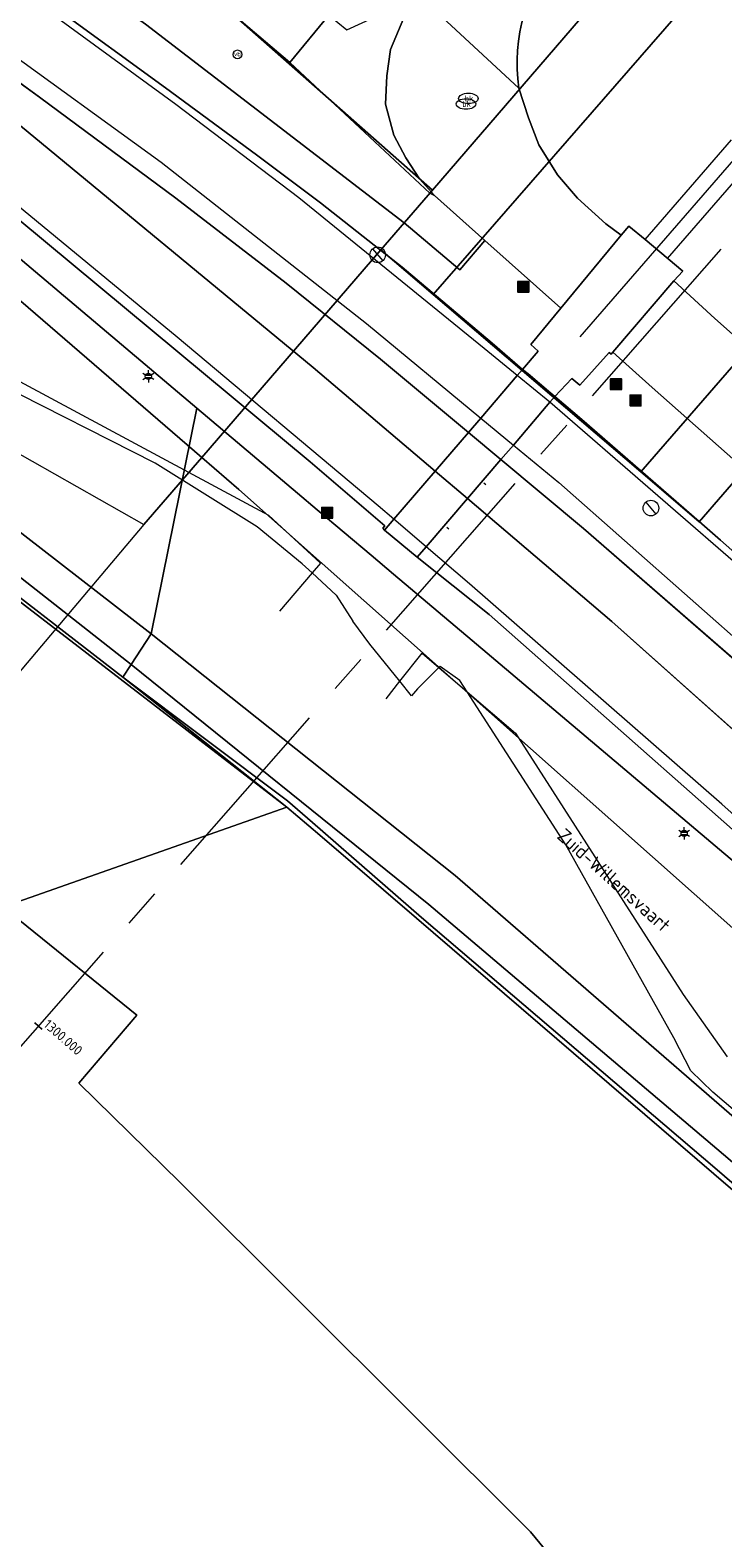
# Model space of a CAD drawing. Header units: metres. Extents: x 163543 to 168130, y 402678 to 405437.
# Tile 19 of 256: x 163999 to 164035, y 403026 to 403104. Entities that reach past the tile are written whole.
import ezdxf
from ezdxf.enums import TextEntityAlignment as Align

# ---------------------------------------------------------------- set-up
doc = ezdxf.new("R2010")
doc.units = ezdxf.units.M
doc.linetypes.add('X-CA190022.004-UO-ALM_Assen$0$AM-AS', pattern=[16, 10, -2, 2, -2])
doc.layers.get('0').update_dxf_attribs({"lineweight": 25})
for name, color, linetype, lineweight in [('X-CA190022.004-UO-ALM_Assen$0$N-WE-AM-AS_WEG-G', 10, 'X-CA190022.004-UO-ALM_Assen$0$AM-AS', 25), ('X-CA190022.004-UO-ALM_Assen$0$N-WE-AM-KILOMETRERING-T25', 7, 'Continuous', 25), ('X-CA190022.004-UO-BGT_Ondergrond$0$GE_208_SHDDraadraster_Lijn_GEM', 253, 'X-CA190022.004-UO-BGT_Ondergrond$0$RASTER', 9), ('X-CA190022.004-UO-BGT_Ondergrond$0$GE_214_Wegmarkering_Lijn_GEM', 253, 'Continuous', 9), ('X-CA190022.004-UO-BGT_Ondergrond$0$GE_244_Taludlijn_Lijn_GEM', 253, 'Continuous', 9), ('X-CA190022.004-UO-BGT_Ondergrond$0$GE_251_SPRTrein_as_Lijn_GEM', 253, 'Continuous', 9), ('X-CA190022.004-UO-BGT_Ondergrond$0$GE_311_WGDRijbaanRegionaleweg_Vlak_GEM', 253, 'Continuous', 9), ('X-CA190022.004-UO-BGT_Ondergrond$0$GE_314_WGDRijbaanLokaleweg_Vlak_GEM', 253, 'Continuous', 9), ('X-CA190022.004-UO-BGT_Ondergrond$0$GE_316_WGDFietspad_Vlak_GEM', 253, 'Continuous', 9), ('X-CA190022.004-UO-BGT_Ondergrond$0$GE_367_OWGBerm_groenvoorziening_grasenk_GEM', 253, 'Continuous', 9), ('X-CA190022.004-UO-BGT_Ondergrond$0$GE_461_BTDGraslandoverig_Vlak_GEM', 253, 'Continuous', 9), ('X-CA190022.004-UO-BGT_Ondergrond$0$GE_4622_GBKN_Paal_steen_Punt_GEM', 253, 'Continuous', 9), ('X-CA190022.004-UO-BGT_Ondergrond$0$GE_502_WTDWaterloop_Vlak_GEM', 253, 'Continuous', 9), ('X-CA190022.004-UO-BGT_Ondergrond$0$GE_661_SHDMuurGroterDan30cm_Vlak_GEM', 253, 'Continuous', 9), ('X-CA190022.004-UO-BGT_Ondergrond$0$GE_814_BRDVerkeersbord_Punt_GEM', 253, 'Continuous', 9), ('X-CA190022.004-UO-BGT_Ondergrond$0$GE_861_PALLichtmast_Punt_GEM', 253, 'Continuous', 9), ('X-CA190022.004-UO-BGT_Ondergrond$0$GE_869_PalAfsluitpaal_Punt_GEM', 253, 'Continuous', 9), ('X-CA190022.004-UO-BGT_Ondergrond$0$GE_882_PutBrandkraan_Punt_GEM', 253, 'Continuous', 9), ('X-CA190022.004-UO-KAD_Percelen$0$B-WE-KG-GRENS_PERCEEL-GV', 150, 'Continuous', 9), ('X-CA190022.004-UO-TXT_Tekst 1op200$0$X-XX-AL-T35', 7, 'Continuous', 35), ('X-CA190022.004-UO-WHM_Putten en kolken combi_v0.1$0$PUTRAND ONDERLEGGER GEMEENTE', 251, 'Continuous', 15)]:
    doc.layers.add(name, color=color, linetype=linetype, lineweight=lineweight)
doc.styles.add('X-CA190022.004-UO-ALM_Assen$0$NLCS-ISO', font='NLCS-ISO.ttf')
doc.styles.add('X-CA190022.004-UO-BGT_Ondergrond$0$NLCS-ISO', font='NLCS-ISO.ttf')
doc.styles.add('X-CA190022.004-UO-TXT_Tekst 1op200$0$NLCS-ISO-M200-T35', font='NLCS-ISO.ttf', dxfattribs={"height": 0.7})
doc.linetypes.add('X-CA190022.004-UO-BGT_Ondergrond$0$RASTER', pattern='A,5,-1.5,[2,dgnlstyle-Veghel.shx,S=0.007937,R=0,X=0,Y=0],-1.5', length=8)

# ---------------------------------------------------------------- blocks, each defined once
blk = doc.blocks.new('*U7')
at = {"layer": 'X-CA190022.004-UO-BGT_Ondergrond$0$GE_4622_GBKN_Paal_steen_Punt_GEM'}
h = blk.add_hatch(color=222, dxfattribs=at)
edge = h.paths.add_edge_path()
edge.add_spline(control_points=[(-15.9, -13.6), (-15.9, -15.4), (-13.6, -15.9)], knot_values=[0, 0, 0, 1, 1, 1], degree=2, periodic=0)
edge.add_line((-13.6, -15.9), (13.6, -15.9))
edge.add_spline(control_points=[(13.6, -15.9), (15.4, -15.9), (15.9, -13.6)], knot_values=[0, 0, 0, 1, 1, 1], degree=2, periodic=0)
edge.add_line((15.9, -13.6), (15.9, 13.6))
edge.add_spline(control_points=[(15.9, 13.6), (15.9, 15.4), (13.6, 15.9)], knot_values=[0, 0, 0, 1, 1, 1], degree=2, periodic=0)
edge.add_line((13.6, 15.9), (-13.6, 15.9))
edge.add_spline(control_points=[(-13.6, 15.9), (-15.5, 15.9), (-15.9, 13.6)], knot_values=[0, 0, 0, 1, 1, 1], degree=2, periodic=0)
edge.add_line((-15.9, 13.6), (-15.9, -13.6))
at = {"layer": 'X-CA190022.004-UO-BGT_Ondergrond$0$GE_4622_GBKN_Paal_steen_Punt_GEM', "color": 222}
blk.add_3dface([(2.5, 11.6), (2.5, -11.6), (-2.5, -11.6), (-2.5, 11.6)], dxfattribs=at)
blk = doc.blocks.new('X-CA190022.004-UO-BGT_Ondergrond$0$IMGEOPaalSteen')
at = {"layer": 'X-CA190022.004-UO-BGT_Ondergrond$0$GE_4622_GBKN_Paal_steen_Punt_GEM'}
blk.add_hatch(color=222, dxfattribs=at).paths.add_polyline_path([(2.5, 11.6), (2.5, -11.6), (-2.5, -11.6), (-2.5, 11.6)])
at = {"layer": 'X-CA190022.004-UO-BGT_Ondergrond$0$GE_4622_GBKN_Paal_steen_Punt_GEM', "color": 222}
blk.add_blockref('*U7', (0, 0), dxfattribs=at)
blk = doc.blocks.new('X-CA190022.004-UO-BGT_Ondergrond$0$IMGEOAfsluitpaal')
at = {"layer": 'X-CA190022.004-UO-BGT_Ondergrond$0$GE_4622_GBKN_Paal_steen_Punt_GEM', "color": 0, "linetype": 'Continuous', "lineweight": 0}
blk.add_blockref('X-CA190022.004-UO-BGT_Ondergrond$0$IMGEOPaalSteen', (0, 0), dxfattribs=at)
blk = doc.blocks.new('X-CA190022.004-UO-BGT_Ondergrond$0$SIE-WEG_PAAL_VERKEERSBORD-SO')
at = {"linetype": 'ByBlock', "lineweight": 18}
blk.add_circle((0, 0), 1.5, dxfattribs=at)
at = {"linetype": 'ByBlock', "lineweight": 18, "style": 'X-CA190022.004-UO-BGT_Ondergrond$0$NLCS-ISO'}
blk.add_text('vb', height=1.5, dxfattribs=at).set_placement((0, 0.13), align=Align.MIDDLE_CENTER)
blk = doc.blocks.new('X-CA190022.004-UO-BGT_Ondergrond$0$IMGEOVerkeersbord')
at = {"xscale": 5, "yscale": 5, "zscale": 5}
blk.add_blockref('X-CA190022.004-UO-BGT_Ondergrond$0$SIE-WEG_PAAL_VERKEERSBORD-SO', (0, 0), dxfattribs=at)
blk = doc.blocks.new('X-CA190022.004-UO-BGT_Ondergrond$0$SKL-WATER_BRANDKRAAN_BRANDPUT-SO')
at = {"color": 0, "linetype": 'ByBlock', "lineweight": 18}
blk.add_ellipse((0, 0), major_axis=(2.5, 0), ratio=0.54, dxfattribs=at)
at = {"color": 0, "linetype": 'ByBlock', "lineweight": 18, "style": 'X-CA190022.004-UO-BGT_Ondergrond$0$NLCS-ISO'}
blk.add_text('bk', height=1.5, dxfattribs=at).set_placement((0.16, 0), align=Align.MIDDLE_CENTER)
blk = doc.blocks.new('X-CA190022.004-UO-BGT_Ondergrond$0$IMGEOBrandkraanput')
at = {"xscale": 5, "yscale": 5, "zscale": 5}
blk.add_blockref('X-CA190022.004-UO-BGT_Ondergrond$0$SKL-WATER_BRANDKRAAN_BRANDPUT-SO', (0, 0), dxfattribs=at)
blk = doc.blocks.new('X-CA190022.004-UO-BGT_Ondergrond$0$N-SIE-WEG_LICHTMAST-SO')
h = blk.add_hatch(color=256)
h.paths.add_polyline_path([(1.16, 0.5, 0.658505), (-1.16, 0.5)])
h.paths.add_polyline_path([(-1.16, -0.5, 0.658505), (1.16, -0.5)])
at = {"flags": 128}
for points in [[(-2.19, 1.27), (-1.1, 0.63)], [(-1.16, 0.5), (1.16, 0.5)], [(0, 1.27), (0, 2.53)], [(1.1, 0.63), (2.19, 1.27)], [(-2.19, -1.27), (-1.1, -0.63)], [(-1.16, -0.5), (1.16, -0.5)], [(0, -1.27), (0, -2.53)], [(2.19, -1.27), (1.1, -0.63)]]:
    blk.add_lwpolyline(points, dxfattribs=at)
at = {"ltscale": 0.5}
blk.add_circle((0, 0), 1.27, dxfattribs=at)
at = {"style": 'X-CA190022.004-UO-BGT_Ondergrond$0$NLCS-ISO'}
blk.add_attdef('TYPE', text='', height=1.8, dxfattribs=at).set_placement((0, 2.53), align=Align.BOTTOM_CENTER)
blk = doc.blocks.new('X-CA190022.004-UO-BGT_Ondergrond$0$IMGEOLichtmastpaal')
at = {"xscale": 5, "yscale": 5, "zscale": 5}
blk.add_blockref('X-CA190022.004-UO-BGT_Ondergrond$0$N-SIE-WEG_LICHTMAST-SO', (0, 6.4), dxfattribs=at)
blk = doc.blocks.new('X-CA190022.004-UO-WHM_Putten en kolken combi_v0.1$0$B-SRI-PUT_BETON-SO')
at = {"flags": 128}
blk.add_lwpolyline([(-1.29, 1.53), (1.29, -1.53)], dxfattribs=at)
blk.add_circle((0, 0), 2)

msp = doc.modelspace()

# ---------------------------------------------------------------- linework, layer by layer
at = {"layer": 'X-CA190022.004-UO-ALM_Assen$0$N-WE-AM-AS_WEG-G', "linetype": 'X-CA190022.004-UO-ALM_Assen$0$AM-AS', "lineweight": 18, "flags": 128}
msp.add_lwpolyline([(163996.334, 403048.708), (164190.428, 403269.702, -0.042486), (164203.13, 403281.901, -0.059508), (164394.91, 403402.509, 0.004627), (164427.609, 403418.376, -0.157573), (164448.898, 403421.56, 0.154381), (164469.795, 403424.552), (164600.315, 403487.369, -0.209691), (164620.389, 403488.075, 0.209331), (164640.431, 403488.767), (164764.018, 403548.037, -0.149301), (164778.457, 403550.23, 0.1997), (164797.071, 403554.955), (164807.437, 403562.718, 0.087199), (164813.361, 403569.026, -0.136187), (164823.414, 403577.842), (165121.427, 403721.534), (165178.772, 403748.854, -0.027628), (165181.326, 403749.902), (165206.702, 403758.712, -0.228175), (165222.216, 403756.927, 0.262526), (165239.877, 403756.048), (165316.357, 403794.295, -0.002956), (165321.66, 403796.908), (165454.676, 403861.474, 0.23372), (165465.542, 403875.483), (165466.039, 403877.93, -0.138247), (165476.467, 403898.194), (165483.323, 403905.54), (165502.013, 403925.318, 0.002701), (165511.627, 403935.531), (165520.324, 403945.455), (165525.692, 403951.366), (165530.615, 403956.367, -0.067804), (165540.386, 403964.278), (165579.008, 403987.566, 0.233996), (165587.607, 404001.027, -0.257888), (165597.631, 404015.262), (165668.806, 404049.862, 0.124118), (165680.965, 404060.093), (165692.91, 404076.671, -0.330379), (165732.646, 404089.323, 0.184611), (165745.492, 404089.775), (165892.325, 404151.907, 0.025067), (165914.878, 404162.813, -0.010717), (165924.387, 404167.754), (166007.57, 404208.726, -0.019073), (166018.017, 404213.386, -0.104113), (166035.06, 404216.38), (166071.364, 404215.162, 0.120943), (166079.763, 404216.927), (166253.115, 404300.212, 0.13702), (166261.203, 404307.309, -0.137066), (166269.294, 404314.407), (166458.055, 404405.053, -0.054959), (166465.293, 404407.596), (166474.012, 404409.62, 0.055121), (166477.744, 404410.933), (166509.846, 404426.374, 0.067066), (166514.307, 404429.311, -0.067277), (166518.783, 404432.256), (166556.669, 404450.44, -0.017321), (166566.185, 404454.609, 0.016602), (166575.312, 404458.591), (166597.751, 404469.282, 0.132978), (166635.089, 404501.312, -0.040273), (166645.175, 404513.84), (166648.196, 404517.029, -0.072027), (166677.02, 404539.8), (166677.246, 404539.931, -0.089333), (166717.817, 404554.586), (166734.29, 404557.387, 0.162804), (166748.275, 404564.868, -0.09225), (166757.883, 404571.874), (166814.895, 404599.135, -0.032371), (166817.296, 404600.098), (166825.54, 404602.798, 0.083096), (166832.851, 404606.627, -0.051041), (166841.551, 404611.916), (166891.289, 404635.589, -0.108035), (166898.777, 404637.334), (166928.242, 404637.739, 0.209269), (166941.385, 404643.709, -0.026762), (166980.536, 404682.861, -0.026198), (167007.229, 404704.425, -0.019993), (167033.13, 404721.66), (167034.933, 404722.758, -0.028502), (167071.485, 404742.263), (167095.887, 404753.549, 0.061079), (167112.435, 404763.813, -0.01638), (167116.342, 404766.748), (167122.496, 404771.065, -0.093473), (167132.24, 404775.479), (167140.621, 404777.52, -0.056178), (167157.198, 404779.63), (167189.731, 404780.099, -0.091291), (167196.158, 404779.011), (167222.307, 404769.473, 0.203837), (167236.378, 404770.212, 0.017826), (167328.832, 404819.552), (167395.677, 404858.349, 0.031256), (167406.067, 404865.281), (167511.469, 404945.55)], format="xyb", dxfattribs=at)
at = {"layer": 'X-CA190022.004-UO-ALM_Assen$0$N-WE-AM-KILOMETRERING-T25', "linetype": 'Continuous', "lineweight": 25}
msp.add_line((163999.793, 403052.268), (163999.418, 403052.598), dxfattribs=at)
at = {"layer": 'X-CA190022.004-UO-BGT_Ondergrond$0$GE_208_SHDDraadraster_Lijn_GEM'}
for p, q in [((164005.092, 403103.832), (164018.347, 403093.643)), ((164018.347, 403093.643), (164021.202, 403091.234))]:
    msp.add_line(p, q, dxfattribs=at)
at = {"layer": 'X-CA190022.004-UO-BGT_Ondergrond$0$GE_214_Wegmarkering_Lijn_GEM'}
for p, q in [((164006.643, 403099.715), (163998.501, 403105.657)), ((163999.653, 403100.092), (163994.921, 403103.512)), ((163996.051, 403103.873), (164005.89, 403096.759)), ((164006.644, 403094.912), (163999.653, 403100.092)), ((164012.945, 403094.931), (164006.643, 403099.715)), ((163998.28, 403098.935), (164013.687, 403086.22)), ((164005.89, 403096.759), (164016.416, 403088.482)), ((164012.295, 403090.546), (164006.644, 403094.912)), ((164022.458, 403087.192), (164012.945, 403094.931)), ((164006.702, 403087.779), (163998.515, 403094.523)), ((164017.137, 403086.652), (164012.295, 403090.546)), ((164016.416, 403088.482), (164022.281, 403083.627)), ((164017.014, 403079.126), (164006.702, 403087.779)), ((164024.156, 403085.806), (164022.458, 403087.192)), ((164021.645, 403082.889), (164017.137, 403086.652)), ((164013.687, 403086.22), (164019.938, 403080.905)), ((164025.821, 403084.447), (164024.156, 403085.806)), ((164045.775, 403067.133), (164025.821, 403084.447)), ((164022.281, 403083.627), (164023.952, 403082.243)), ((164023.313, 403081.497), (164021.645, 403082.889)), ((164023.952, 403082.243), (164026.279, 403080.317)), ((164027.554, 403077.957), (164023.313, 403081.497)), ((164019.938, 403080.905), (164021.597, 403079.494)), ((164022.443, 403080.302), (164022.543, 403080.214)), ((164026.279, 403080.317), (164055.438, 403054.586)), ((164021.597, 403079.494), (164029.003, 403073.196)), ((164017.816, 403078.439), (164017.014, 403079.126)), ((164019.477, 403077.018), (164017.816, 403078.439)), ((164020.547, 403078.033), (164020.647, 403077.946)), ((164038.038, 403068.842), (164027.554, 403077.957)), ((164021.7, 403075.115), (164019.477, 403077.018)), ((164034.637, 403063.828), (164021.7, 403075.115)), ((164029.003, 403073.196), (164049.878, 403054.551)), ((164053.161, 403047.249), (164034.637, 403063.828))]:
    msp.add_line(p, q, dxfattribs=at)
at = {"layer": 'X-CA190022.004-UO-BGT_Ondergrond$0$GE_244_Taludlijn_Lijn_GEM'}
for p, q in [((164005.576, 403081.305), (163980.055, 403094.262)), ((163982.184, 403094.34), (164011.39, 403078.65)), ((164010.815, 403078.051), (164005.576, 403081.305)), ((164013.124, 403076.147), (164010.815, 403078.051)), ((164011.39, 403078.65), (164014.055, 403076.176)), ((164013.631, 403075.68), (164011.956, 403073.724)), ((164013.631, 403075.68), (164013.124, 403076.147)), ((164014.055, 403076.176), (164013.631, 403075.68)), ((164014.873, 403074.537), (164013.631, 403075.68)), ((164014.873, 403074.537), (164015.718, 403073.211)), ((164016.592, 403072.036), (164015.718, 403073.211)), ((164018.133, 403070.127), (164016.592, 403072.036)), ((164018.133, 403070.127), (164019.267, 403071.571)), ((164019.267, 403071.571), (164020.134, 403070.829)), ((164020.134, 403070.829), (164019.039, 403069.741)), ((164020.197, 403070.891), (164020.134, 403070.829)), ((164020.134, 403070.829), (164021.591, 403069.583)), ((164021.211, 403070.172), (164020.197, 403070.891)), ((164021.591, 403069.583), (164021.211, 403070.172)), ((164017.427, 403069.228), (164018.133, 403070.127)), ((164018.735, 403069.38), (164018.133, 403070.127)), ((164019.039, 403069.741), (164018.735, 403069.38)), ((164021.591, 403069.583), (164024.069, 403067.463)), ((164026.649, 403061.74), (164021.591, 403069.583)), ((164024.069, 403067.463), (164032.666, 403054.06)), ((164032.181, 403051.831), (164026.649, 403061.74)), ((164032.666, 403054.06), (164034.921, 403050.86)), ((164033.048, 403050.143), (164032.181, 403051.831)), ((164034.187, 403049.053), (164033.048, 403050.143)), ((164044.825, 403039.93), (164034.187, 403049.053))]:
    msp.add_line(p, q, dxfattribs=at)
at = {"layer": 'X-CA190022.004-UO-BGT_Ondergrond$0$GE_251_SPRTrein_as_Lijn_GEM'}
for p, q in [((164027.386, 403087.795), (164038.771, 403100.926)), ((164030.705, 403092.78), (164035.14, 403097.892)), ((164031.865, 403091.816), (164036.404, 403097.047))]:
    msp.add_line(p, q, dxfattribs=at)
at = {"layer": 'X-CA190022.004-UO-BGT_Ondergrond$0$GE_311_WGDRijbaanRegionaleweg_Vlak_GEM', "flags": 128}
for points in [[(163994.921, 403103.512), (163999.653, 403100.092), (164006.644, 403094.912), (164012.295, 403090.546), (164017.137, 403086.652), (164021.645, 403082.889), (164019.938, 403080.905), (164013.687, 403086.22), (163998.28, 403098.935), (163985.663, 403108.847), (163971.911, 403118.992), (163971.101, 403119.837), (163986.224, 403109.663), (163994.921, 403103.512)], [(163993.429, 403109.739), (164000.422, 403104.701), (164006.115, 403100.56), (164010.782, 403097.134), (164014.056, 403094.671), (164017.134, 403092.247), (164018.257, 403091.362), (164022.859, 403087.473), (164024.425, 403086.118), (164024.156, 403085.806), (164022.281, 403083.627), (164021.645, 403082.889), (164017.137, 403086.652), (164012.295, 403090.546), (164006.644, 403094.912), (163999.653, 403100.092), (163994.921, 403103.512)], [(163998.28, 403098.935), (164013.687, 403086.22), (164019.938, 403080.905), (164017.816, 403078.439), (164017.337, 403077.882), (164017.262, 403077.977), (164017.355, 403078.103), (164013.529, 403081.379), (163995.891, 403096.032)], [(164025.821, 403084.447), (164023.952, 403082.243), (164023.313, 403081.497), (164021.645, 403082.889), (164022.281, 403083.627), (164024.156, 403085.806), (164024.425, 403086.118), (164024.717, 403085.89), (164025.871, 403084.908), (164026.078, 403084.725), (164025.821, 403084.447)], [(164103.874, 403009.817), (164084.603, 403027.07), (164063.342, 403046.135), (164056.17, 403052.604), (164038.038, 403068.842), (164027.554, 403077.957), (164023.313, 403081.497), (164023.952, 403082.243), (164025.821, 403084.447), (164026.078, 403084.725)], [(164026.078, 403084.725), (164027.471, 403083.554), (164033.481, 403078.314), (164034.573, 403077.362), (164048.949, 403064.68), (164049.421, 403064.257), (164067.275, 403048.233), (164072.805, 403043.264), (164085.401, 403031.946), (164102.717, 403016.533)], [(164023.313, 403081.497), (164021.597, 403079.494), (164019.938, 403080.905), (164021.645, 403082.889), (164023.313, 403081.497)], [(164063.342, 403046.135), (164084.603, 403027.07), (164103.874, 403009.817), (164101.925, 403007.599), (164087.744, 403020.325), (164085.437, 403022.522), (164073.662, 403033.199), (164049.878, 403054.551), (164029.003, 403073.196), (164021.597, 403079.494), (164023.313, 403081.497), (164027.554, 403077.957), (164038.038, 403068.842), (164056.17, 403052.604), (164063.342, 403046.135)], [(164021.597, 403079.494), (164019.477, 403077.018), (164019.021, 403076.486), (164017.337, 403077.882), (164017.816, 403078.439), (164019.938, 403080.905), (164021.597, 403079.494)], [(164049.878, 403054.551), (164073.662, 403033.199), (164085.437, 403022.522), (164087.744, 403020.325), (164101.925, 403007.599), (164101.723, 403007.37), (164099.81, 403005.193), (164099.549, 403004.896), (164092.034, 403011.678), (164070.693, 403030.945), (164058.231, 403042.158), (164022.704, 403073.552), (164019.021, 403076.486), (164019.477, 403077.018), (164021.597, 403079.494), (164029.003, 403073.196), (164049.878, 403054.551)]]:
    msp.add_lwpolyline(points, dxfattribs=at)
at = {"layer": 'X-CA190022.004-UO-BGT_Ondergrond$0$GE_314_WGDRijbaanLokaleweg_Vlak_GEM', "flags": 128}
for points in [[(164024.229, 403100.545), (164019.151, 403105.265), (164025.864, 403112.663), (164031.821, 403119.337), (164041.89, 403130.62), (164045.72, 403135.652)], [(164019.151, 403105.265), (164018.343, 403104.164), (164017.649, 403102.536), (164017.462, 403101.178), (164017.397, 403099.732), (164017.822, 403098.132), (164018.446, 403096.972), (164019.134, 403095.895), (164019.912, 403095.037), (164019.662, 403095.157), (164012.494, 403101.859), (164014.487, 403104.297), (164015.404, 403103.54), (164019.151, 403105.265)], [(164019.151, 403105.265), (164024.229, 403100.545), (164024.73, 403099.031), (164025.258, 403097.639), (164025.738, 403096.866), (164026.216, 403096.104), (164027.249, 403094.907), (164028.694, 403093.592), (164029.475, 403093.004), (164026.384, 403089.259), (164022.495, 403092.731), (164019.912, 403095.037), (164019.134, 403095.895), (164018.446, 403096.972), (164017.822, 403098.132), (164017.397, 403099.732), (164017.462, 403101.178), (164017.649, 403102.536), (164018.343, 403104.164), (164019.151, 403105.265)], [(164032.19, 403090.667), (164029.054, 403087.001), (164028.969, 403086.902), (164028.865, 403086.998), (164027.36, 403085.318), (164026.96, 403085.657), (164026.078, 403084.725), (164025.871, 403084.908), (164024.717, 403085.89), (164024.425, 403086.118), (164025.231, 403087.056), (164024.848, 403087.398), (164026.384, 403089.259), (164029.475, 403093.004), (164029.869, 403093.475), (164030.705, 403092.78), (164032.649, 403091.164), (164032.19, 403090.667)], [(164104.292, 403033.163), (164102.948, 403032.992), (164101.661, 403032.927), (164100.208, 403032.942), (164098.807, 403032.974), (164096.868, 403033.208), (164095.112, 403033.453), (164093.143, 403033.939), (164091.654, 403034.402), (164090.057, 403034.984), (164088.29, 403035.933), (164087.328, 403036.524), (164086.242, 403037.192), (164084.128, 403038.625), (164082.726, 403039.785), (164081.389, 403040.892), (164068.448, 403052.199), (164051.717, 403066.964), (164035.813, 403080.999), (164031.064, 403085.19), (164029.054, 403087.001), (164032.19, 403090.667)], [(164032.19, 403090.667), (164034.281, 403088.742), (164039.878, 403083.777), (164054.891, 403070.549), (164054.896, 403070.508), (164071.85, 403055.556), (164082.171, 403046.446), (164085.251, 403044.042), (164087.564, 403042.508), (164089.638, 403041.367), (164091.359, 403040.617), (164093.688, 403039.782), (164096.567, 403039.009), (164098.527, 403038.634), (164100.703, 403038.391), (164102.444, 403038.342), (164104.69, 403038.363)]]:
    msp.add_lwpolyline(points, dxfattribs=at)
at = {"layer": 'X-CA190022.004-UO-BGT_Ondergrond$0$GE_314_WGDRijbaanLokaleweg_Vlak_GEM'}
msp.add_arc((164033.561, 403101.802), 9.416, 140.6062, 187.67257, dxfattribs=at)
at = {"layer": 'X-CA190022.004-UO-BGT_Ondergrond$0$GE_316_WGDFietspad_Vlak_GEM', "flags": 128}
msp.add_lwpolyline([(163996.071, 403119.44), (164000.887, 403115.96), (164008.781, 403109.284), (164014.487, 403104.297), (164012.494, 403101.859), (163998.533, 403113.73)], dxfattribs=at)
at = {"layer": 'X-CA190022.004-UO-BGT_Ondergrond$0$GE_367_OWGBerm_groenvoorziening_grasenk_GEM', "flags": 128}
for points in [[(163948.49, 403130.221), (163949.351, 403131.211), (163950.406, 403130.409), (163950.626, 403130.246), (163959.772, 403123.476), (163971.758, 403114.67), (163979.592, 403108.808), (163995.891, 403096.032), (164013.529, 403081.379), (164017.355, 403078.103), (164017.262, 403077.977), (164017.337, 403077.882), (164019.021, 403076.486), (164022.704, 403073.552), (164058.231, 403042.158), (164070.693, 403030.945), (164092.034, 403011.678)], [(164079.26, 403021.488), (164058.262, 403040.438), (164036.514, 403059.82), (164021.837, 403072.213), (164017.807, 403075.616), (164016.653, 403076.591), (164013.889, 403078.924), (164012.875, 403079.78), (164007.713, 403084.139), (163990.477, 403098.694), (163974.748, 403110.932), (163960.551, 403121.41), (163949.159, 403129.71), (163948.49, 403130.221)], [(163998.533, 403113.73), (164012.494, 403101.859), (164019.662, 403095.157), (164019.912, 403095.037), (164022.495, 403092.731), (164021.202, 403091.234), (164018.347, 403093.643), (164005.092, 403103.832), (163990.198, 403114.381)], [(163990.198, 403114.381), (164005.092, 403103.832), (164018.347, 403093.643), (164021.202, 403091.234), (164022.495, 403092.731), (164026.384, 403089.259), (164024.848, 403087.398), (164025.231, 403087.056), (164024.425, 403086.118), (164022.859, 403087.473), (164018.257, 403091.362), (164017.134, 403092.247), (164014.056, 403094.671), (164010.782, 403097.134), (164006.115, 403100.56), (164000.422, 403104.701), (163993.429, 403109.739)], [(164039.878, 403083.777), (164034.281, 403088.742), (164032.19, 403090.667), (164032.649, 403091.164), (164030.705, 403092.78), (164029.869, 403093.475), (164029.475, 403093.004), (164028.694, 403093.592), (164027.249, 403094.907), (164026.216, 403096.104), (164025.738, 403096.866), (164025.258, 403097.639), (164024.73, 403099.031), (164024.229, 403100.545)], [(164102.717, 403016.533), (164085.401, 403031.946), (164072.805, 403043.264), (164067.275, 403048.233), (164049.421, 403064.257), (164048.949, 403064.68), (164034.573, 403077.362), (164033.481, 403078.314), (164027.471, 403083.554), (164026.078, 403084.725), (164026.96, 403085.657), (164027.36, 403085.318), (164028.865, 403086.998), (164028.969, 403086.902), (164029.054, 403087.001)], [(164029.054, 403087.001), (164031.064, 403085.19), (164035.813, 403080.999), (164051.717, 403066.964), (164068.448, 403052.199), (164081.389, 403040.892), (164082.726, 403039.785), (164084.128, 403038.625), (164086.242, 403037.192), (164087.328, 403036.524), (164114.582, 403012.098)]]:
    msp.add_lwpolyline(points, dxfattribs=at)
at = {"layer": 'X-CA190022.004-UO-BGT_Ondergrond$0$GE_367_OWGBerm_groenvoorziening_grasenk_GEM', "extrusion": (0, 0, -1)}
msp.add_arc((-164033.561, 403101.802), 9.416, 352.32743, 39.3938, dxfattribs=at)
at = {"layer": 'X-CA190022.004-UO-BGT_Ondergrond$0$GE_461_BTDGraslandoverig_Vlak_GEM', "flags": 128}
for points in [[(164004.353, 403070.984), (163987.708, 403084.053), (163971.577, 403096.136), (163955.258, 403108.891), (163941.891, 403119.407), (163925.952, 403132.681), (163927.096, 403133.946), (163942.936, 403120.728), (163956.594, 403110.308), (163972.816, 403097.727), (163988.737, 403085.446), (164005.373, 403072.551), (164004.353, 403070.984)], [(164003.925, 403070.335), (163987.111, 403083.332), (163971.277, 403095.677), (163954.786, 403108.416), (163941.398, 403118.598), (163925.181, 403131.829), (163925.952, 403132.681), (163941.891, 403119.407), (163955.258, 403108.891), (163971.577, 403096.136), (163987.708, 403084.053), (164004.353, 403070.984), (164003.925, 403070.335)], [(163990.477, 403098.694), (164007.713, 403084.139), (164005.373, 403072.551), (163988.737, 403085.446)], [(164068.473, 403019.333), (164051.929, 403033.335), (164036.177, 403046.958), (164020.975, 403060.161), (164005.373, 403072.551), (164007.713, 403084.139)], [(164007.713, 403084.139), (164012.875, 403079.78), (164013.889, 403078.924), (164016.653, 403076.591), (164017.807, 403075.616), (164021.837, 403072.213), (164036.514, 403059.82), (164058.262, 403040.438), (164079.26, 403021.488)], [(164067.013, 403017.643), (164050.74, 403031.942), (164034.946, 403045.669), (164019.616, 403058.681), (164004.353, 403070.984), (164005.373, 403072.551), (164020.975, 403060.161), (164036.177, 403046.958), (164051.929, 403033.335), (164068.473, 403019.333)], [(164066.707, 403017.159), (164050.194, 403031.414), (164034.411, 403045.067), (164019.237, 403058.013), (164013.643, 403062.882), (164012.377, 403063.983), (164003.925, 403070.335), (164004.353, 403070.984), (164019.616, 403058.681), (164034.946, 403045.669), (164050.74, 403031.942), (164067.013, 403017.643)]]:
    msp.add_lwpolyline(points, dxfattribs=at)
at = {"layer": 'X-CA190022.004-UO-BGT_Ondergrond$0$GE_502_WTDWaterloop_Vlak_GEM', "flags": 128}
for points in [[(163900.25, 403104.274), (163924.961, 403131.586), (163942.357, 403117.523), (163986.895, 403083.244), (164012.34, 403063.661), (163966.711, 403047.614), (163961.985, 403052.072), (163965.302, 403048.944), (163953.856, 403060.707), (163938.258, 403073.676), (163923.142, 403086.638), (163904.873, 403100.91), (163900.25, 403104.274)], [(163966.711, 403047.614), (164012.34, 403063.661), (164014.025, 403062.228), (164018.989, 403057.98), (164081.079, 403004.577), (164149.689, 402945.593), (164214.715, 402889.628), (164247.926, 402861.062), (164221.188, 402829.094), (164207.598, 402840.804), (164176.178, 402867.665), (164143.196, 402895.93), (164111.999, 402922.679), (164079.263, 402950.838), (164059.67, 402967.698), (164028.617, 402994.282), (163999.162, 403019.619), (163967.963, 403046.434), (163967.395, 403046.969), (163966.711, 403047.614)]]:
    msp.add_lwpolyline(points, dxfattribs=at)
at = {"layer": 'X-CA190022.004-UO-BGT_Ondergrond$0$GE_661_SHDMuurGroterDan30cm_Vlak_GEM', "flags": 128}
for points in [[(164012.34, 403063.661), (163986.895, 403083.244), (163942.357, 403117.523), (163924.961, 403131.586), (163925.181, 403131.829), (163941.398, 403118.598), (163954.786, 403108.416), (163971.277, 403095.677), (163987.111, 403083.332), (164003.925, 403070.335), (164012.34, 403063.661)], [(164081.079, 403004.577), (164018.989, 403057.98), (164014.025, 403062.228), (164012.34, 403063.661), (164003.925, 403070.335), (164012.377, 403063.983), (164013.643, 403062.882), (164019.237, 403058.013), (164034.411, 403045.067), (164050.194, 403031.414), (164066.707, 403017.159)]]:
    msp.add_lwpolyline(points, dxfattribs=at)
at = {"layer": 'X-CA190022.004-UO-KAD_Percelen$0$B-WE-KG-GRENS_PERCEEL-GV', "flags": 128}
for points in [[(164161.699, 403222.716), (164151.485, 403213.147), (164140.305, 403202.406), (164126.647, 403188.852), (164122.152, 403184.202), (164094.411, 403154.328), (164086.328, 403144.903), (164078.609, 403136.396), (164063.752, 403119.175), (164030.484, 403080.863), (164033.475, 403078.303), (164035.907, 403081.113), (164046.392, 403092.99), (164045.424, 403093.765), (164068.236, 403120.08), (164071.717, 403117.165), (164104.157, 403154.807), (164105.176, 403155.882), (164137.737, 403190.24), (164140.604, 403193.266), (164145.157, 403197.486), (164159.339, 403210.89), (164159.751, 403211.395), (164163.759, 403218.839)], [(164113.537, 403198.916), (164086.457, 403170.565), (164058.713, 403139.694), (164052.698, 403133), (164031.54, 403108.707), (164029.643, 403106.577), (164030.703, 403105.659), (164032.311, 403104.265), (164019.847, 403089.967), (164030.484, 403080.863), (164063.752, 403119.175), (164078.609, 403136.396), (164086.328, 403144.903), (164094.411, 403154.328), (164122.152, 403184.202), (164126.647, 403188.852)], [(163884.498, 403183.483), (163916.342, 403155.991), (163938.264, 403137.97), (163953.603, 403126.462), (163961.91, 403121.39), (164007.974, 403081.606), (164017.162, 403092.265), (164019.797, 403095.322), (164005.39, 403108.04), (164003.042, 403110.051), (164000.645, 403112.005), (163998.202, 403113.9), (163995.713, 403115.734), (163993.18, 403117.508), (163990.605, 403119.219), (163987.989, 403120.867), (163985.333, 403122.451), (163982.64, 403123.97), (163970.089, 403130.861), (163970.126, 403130.903), (163958.273, 403137.927), (163948.27, 403144.864), (163940.35, 403151.579), (163911.989, 403175.753)], [(163896.276, 403164.94), (163918.572, 403145.78), (163948.726, 403120.039), (163983.216, 403090.521), (164005.008, 403078.166), (164007.974, 403081.606), (163961.91, 403121.39), (163953.603, 403126.462), (163938.264, 403137.97), (163916.342, 403155.991), (163884.498, 403183.483)], [(163998.202, 403113.9), (164000.645, 403112.005), (164003.042, 403110.051), (164005.39, 403108.04), (164019.797, 403095.322), (164029.854, 403106.99), (164025.025, 403111.817), (164023.854, 403112.764), (164019.807, 403116.013), (164005.48, 403127.627), (163986.647, 403139.42)], [(164101.623, 403025.812), (164100.471, 403026.211), (164099.342, 403026.669), (164098.239, 403027.187), (164097.165, 403027.761), (164096.122, 403028.392), (164095.224, 403028.997), (164094.356, 403029.643), (164093.52, 403030.33), (164067.79, 403052.87), (164035.907, 403081.113), (164033.475, 403078.303), (164030.484, 403080.863), (164019.847, 403089.967), (164017.162, 403092.265), (164007.974, 403081.606), (164009.88, 403079.96), (164075.81, 403021.39)], [(164075.81, 403021.39), (164009.88, 403079.96), (164007.974, 403081.606), (164005.008, 403078.166), (163988.881, 403059.062), (163992.54, 403057.823), (163997.28, 403056.3), (163998.645, 403057.851), (164004.646, 403052.999), (164001.668, 403049.507), (164006.84, 403044.425), (164024.835, 403026.489), (164037.851, 403010.664)], [(164037.851, 403010.664), (164024.835, 403026.489), (164006.84, 403044.425), (164001.668, 403049.507), (164004.646, 403052.999), (163998.645, 403057.851), (163997.28, 403056.3), (163992.54, 403057.823), (163988.881, 403059.062), (163971.27, 403038.2)]]:
    msp.add_lwpolyline(points, dxfattribs=at)
msp.add_lwpolyline([(164019.807, 403116.013), (164023.854, 403112.764), (164025.025, 403111.817), (164029.854, 403106.99), (164019.797, 403095.322), (164017.162, 403092.265), (164019.847, 403089.967), (164032.311, 403104.265), (164030.703, 403105.659), (164029.643, 403106.577), (164031.54, 403108.707), (164052.698, 403133), (164045.923, 403138.62)], close=True, dxfattribs=at)

# ---------------------------------------------------------------- block references
at = {"layer": 'X-CA190022.004-UO-BGT_Ondergrond$0$GE_814_BRDVerkeersbord_Punt_GEM', "xscale": 0.03, "yscale": 0.03, "zscale": 0.02}
msp.add_blockref('X-CA190022.004-UO-BGT_Ondergrond$0$IMGEOVerkeersbord', (164009.801, 403102.283), dxfattribs=at)
at = {"layer": 'X-CA190022.004-UO-BGT_Ondergrond$0$GE_861_PALLichtmast_Punt_GEM', "xscale": 0.025, "yscale": 0.025, "zscale": 0.025}
for p in [(164005.231, 403085.61), (164032.713, 403062.169)]:
    msp.add_blockref('X-CA190022.004-UO-BGT_Ondergrond$0$IMGEOLichtmastpaal', p, dxfattribs=at)
at = {"layer": 'X-CA190022.004-UO-BGT_Ondergrond$0$GE_869_PalAfsluitpaal_Punt_GEM', "xscale": 0.02, "yscale": 0.02, "zscale": 0.02}
for p in [(164024.465, 403090.361), (164029.218, 403085.361), (164030.223, 403084.532), (164014.399, 403078.767)]:
    msp.add_blockref('X-CA190022.004-UO-BGT_Ondergrond$0$IMGEOAfsluitpaal', p, dxfattribs=at)
at = {"layer": 'X-CA190022.004-UO-BGT_Ondergrond$0$GE_882_PutBrandkraan_Punt_GEM', "xscale": 0.04, "yscale": 0.04, "zscale": 0.02}
for p in [(164021.523, 403099.738), (164021.646, 403100.025)]:
    msp.add_blockref('X-CA190022.004-UO-BGT_Ondergrond$0$IMGEOBrandkraanput', p, dxfattribs=at)
at = {"layer": 'X-CA190022.004-UO-WHM_Putten en kolken combi_v0.1$0$PUTRAND ONDERLEGGER GEMEENTE', "xscale": 0.2, "yscale": 0.2, "zscale": 0.2}
for p in [(164016.992, 403092), (164031.008, 403079.008)]:
    msp.add_blockref('X-CA190022.004-UO-WHM_Putten en kolken combi_v0.1$0$B-SRI-PUT_BETON-SO', p, dxfattribs=at)

# ---------------------------------------------------------------- texts
at = {"layer": 'X-CA190022.004-UO-ALM_Assen$0$N-WE-AM-KILOMETRERING-T25', "linetype": 'Continuous', "lineweight": 25, "insert": (163999.817, 403052.447), "char_height": 0.5, "attachment_point": 7, "rotation": 318.70783, "style": 'X-CA190022.004-UO-ALM_Assen$0$NLCS-ISO'}
msp.add_mtext('1300.000', dxfattribs=at)
at = {"layer": 'X-CA190022.004-UO-TXT_Tekst 1op200$0$X-XX-AL-T35', "insert": (164026.612, 403062.633), "char_height": 0.7, "attachment_point": 1, "rotation": 318.12122, "style": 'X-CA190022.004-UO-TXT_Tekst 1op200$0$NLCS-ISO-M200-T35'}
msp.add_mtext_dynamic_manual_height_columns('Zuid-Willemsvaart', width=13.81928, gutter_width=8.75, heights=[0], dxfattribs=at)

doc.saveas('drawing.dxf')
